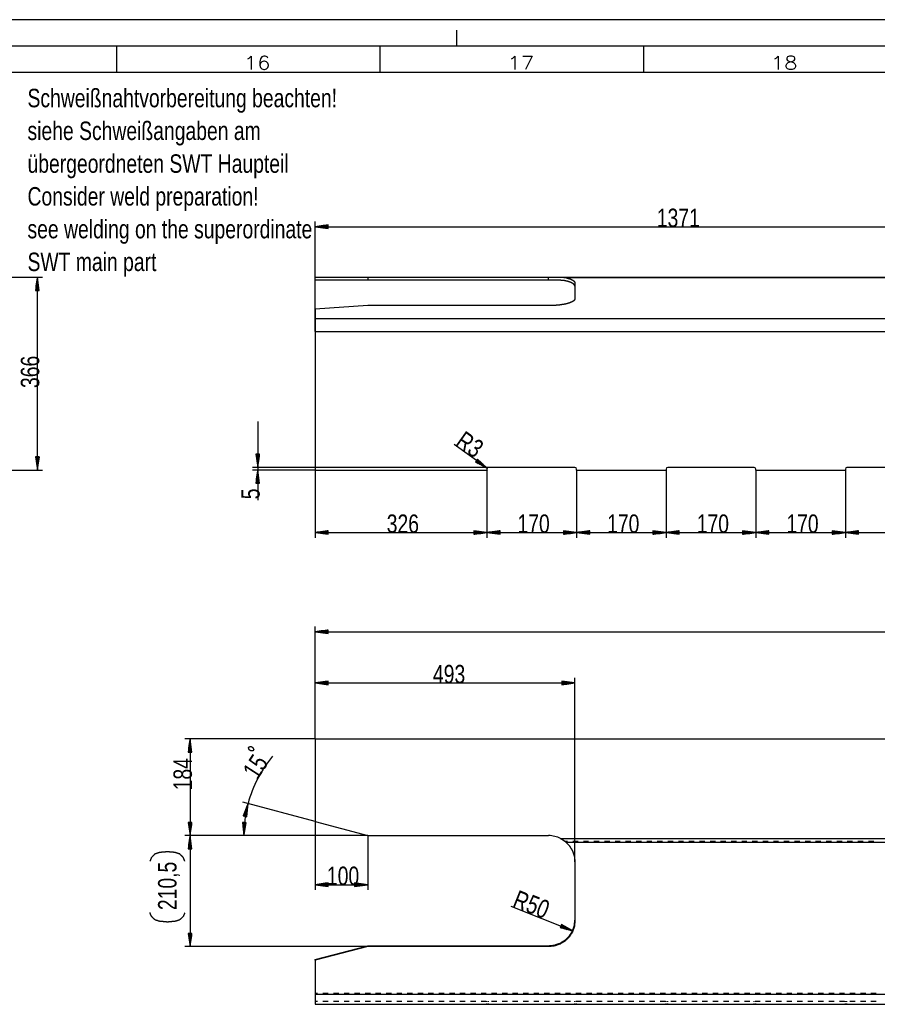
# Model space of a CAD drawing. Header units: millimetres. Extents: x 594 to 1189, y 0 to 841.
# Tile 8 of 16: x 726 to 889, y 654 to 841. Entities that reach past the tile are written whole.
import ezdxf

# ---------------------------------------------------------------- set-up
doc = ezdxf.new("R2010")
doc.units = ezdxf.units.MM
doc.layers.add('201', color=7, linetype='Continuous')
doc.styles.add('SEACAD_Arial', font='arial.ttf', dxfattribs={"width": 0.75})
doc.styles.add('SEACAD_simplex_shx', font='simplex.shx', dxfattribs={"width": 1.179})

msp = doc.modelspace()

# ---------------------------------------------------------------- linework, layer by layer
at = {"layer": '201', "color": 7, "linetype": 'Continuous'}
for p, q in [((1189, 841), (594.5, 841)), ((809, 836), (809, 839)), ((1184, 836), (594.5, 836)), ((744.5, 831), (744.5, 836)), ((794.5, 831), (794.5, 836)), ((844.5, 831), (844.5, 836)), ((1179, 831), (594.5, 831)), ((782.12, 781.83), (782.12, 802.73)), ((784.62, 802.06), (782.12, 801.73)), ((782.12, 801.73), (919.22, 801.73)), ((782.12, 801.73), (784.62, 801.4)), ((784.62, 801.73), (782.12, 801.73)), ((784.62, 801.73), (782.12, 801.73)), ((784.62, 801.78), (782.51, 801.78)), ((784.62, 801.68), (782.51, 801.68)), ((784.62, 801.83), (782.89, 801.83)), ((784.62, 801.63), (782.89, 801.63)), ((784.62, 801.88), (783.28, 801.88)), ((784.62, 801.57), (783.28, 801.57)), ((784.62, 801.93), (783.67, 801.93)), ((784.62, 801.52), (783.67, 801.52)), ((784.62, 801.98), (784.05, 801.98)), ((784.62, 801.47), (784.05, 801.47)), ((784.62, 802.03), (784.44, 802.03)), ((784.62, 802.03), (784.44, 802.03)), ((784.62, 801.42), (784.44, 801.42)), ((784.62, 801.42), (784.44, 801.42)), ((784.62, 801.4), (784.62, 802.06)), ((717.59, 792.16), (730.46, 792.16)), ((729.46, 792.16), (729.13, 789.66)), ((729.46, 755.56), (729.46, 792.16)), ((729.79, 789.66), (729.46, 792.16)), ((729.46, 789.66), (729.46, 792.16)), ((729.46, 789.66), (729.46, 792.16)), ((782.12, 791.56), (782.12, 792.16)), ((782.12, 792.16), (792.12, 792.16)), ((792.12, 792.16), (792.12, 791.56)), ((792.12, 792.16), (826.42, 792.16)), ((826.42, 791.56), (826.42, 792.16)), ((826.42, 792.16), (828.7, 792.16)), ((828.7, 792.16), (1157.92, 792.16)), ((829.7, 792.07), (1157.92, 792.07)), ((729.21, 789.66), (729.21, 790.23)), ((729.26, 789.66), (729.26, 790.62)), ((729.31, 789.66), (729.31, 791)), ((729.36, 789.66), (729.36, 791.39)), ((729.41, 789.66), (729.41, 791.78)), ((729.51, 789.66), (729.51, 791.78)), ((729.57, 789.66), (729.57, 791.39)), ((729.62, 789.66), (729.62, 791)), ((729.67, 789.66), (729.67, 790.62)), ((729.72, 789.66), (729.72, 790.23)), ((792.12, 791.56), (782.12, 791.56)), ((826.42, 791.56), (792.12, 791.56)), ((828.7, 791.56), (826.42, 791.56)), ((831.42, 791.06), (831.42, 788.05)), ((729.13, 789.66), (729.79, 789.66)), ((729.16, 789.66), (729.16, 789.85)), ((729.16, 789.66), (729.16, 789.85)), ((729.77, 789.66), (729.77, 789.85)), ((729.77, 789.66), (729.77, 789.85)), ((792.12, 786.76), (782.12, 786.07)), ((826.42, 786.76), (792.12, 786.76)), ((782.12, 786.07), (782.12, 784.34)), ((782.12, 784.34), (1157.92, 784.34)), ((782.12, 781.83), (782.12, 755.56)), ((782.12, 781.83), (1157.92, 781.83)), ((771.25, 764.81), (771.25, 749.87)), ((814.78, 755.93), (808.5, 760.39)), ((771.58, 758.56), (770.92, 758.56)), ((770.92, 758.56), (771.25, 756.06)), ((770.94, 758.56), (770.94, 758.38)), ((770.94, 758.56), (770.94, 758.38)), ((771, 758.56), (771, 757.99)), ((771.05, 758.56), (771.05, 757.6)), ((771.1, 758.56), (771.1, 757.22)), ((771.15, 758.56), (771.15, 756.83)), ((771.2, 758.56), (771.2, 756.45)), ((771.25, 756.06), (771.58, 758.56)), ((771.25, 758.56), (771.25, 756.06)), ((771.25, 758.56), (771.25, 756.06)), ((771.3, 758.56), (771.3, 756.45)), ((771.35, 758.56), (771.35, 756.83)), ((771.4, 758.56), (771.4, 757.22)), ((771.45, 758.56), (771.45, 757.6)), ((771.5, 758.56), (771.5, 757.99)), ((771.55, 758.56), (771.55, 758.38)), ((771.55, 758.56), (771.55, 758.38)), ((729.79, 758.06), (729.13, 758.06)), ((729.13, 758.06), (729.46, 755.56)), ((729.16, 758.06), (729.16, 757.88)), ((729.16, 758.06), (729.16, 757.88)), ((729.21, 758.06), (729.21, 757.49)), ((729.26, 758.06), (729.26, 757.1)), ((729.31, 758.06), (729.31, 756.72)), ((729.36, 758.06), (729.36, 756.33)), ((729.41, 758.06), (729.41, 755.95)), ((729.46, 755.56), (729.79, 758.06)), ((729.46, 758.06), (729.46, 755.56)), ((729.46, 758.06), (729.46, 755.56)), ((729.51, 758.06), (729.51, 755.95)), ((729.57, 758.06), (729.57, 756.33)), ((729.62, 758.06), (729.62, 756.72)), ((729.67, 758.06), (729.67, 757.1)), ((729.72, 758.06), (729.72, 757.49)), ((729.77, 758.06), (729.77, 757.88)), ((729.77, 758.06), (729.77, 757.88)), ((812.93, 757.65), (812.55, 757.11)), ((812.55, 757.11), (814.78, 755.93)), ((812.56, 757.13), (812.71, 757.03)), ((812.56, 757.13), (812.71, 757.03)), ((812.59, 757.17), (813.06, 756.84)), ((812.62, 757.22), (813.4, 756.66)), ((812.65, 757.26), (813.75, 756.48)), ((812.68, 757.3), (814.09, 756.3)), ((812.71, 757.34), (814.43, 756.12)), ((812.74, 757.38), (814.78, 755.93)), ((812.74, 757.38), (814.78, 755.93)), ((812.77, 757.42), (814.49, 756.2)), ((812.8, 757.46), (814.21, 756.46)), ((812.83, 757.51), (813.92, 756.73)), ((812.86, 757.55), (813.64, 756.99)), ((812.89, 757.59), (813.35, 757.26)), ((812.92, 757.63), (813.07, 757.52)), ((812.92, 757.63), (813.07, 757.52)), ((814.78, 755.93), (812.93, 757.65)), ((667.84, 755.56), (730.46, 755.56)), ((815.02, 756.06), (770.25, 756.06)), ((782.12, 755.56), (770.25, 755.56)), ((771.25, 755.56), (770.92, 753.06)), ((771.15, 753.06), (771.15, 754.79)), ((771.2, 753.06), (771.2, 755.17)), ((771.58, 753.06), (771.25, 755.56)), ((771.25, 753.06), (771.25, 755.56)), ((771.25, 753.06), (771.25, 755.56)), ((771.3, 753.06), (771.3, 755.17)), ((771.35, 753.06), (771.35, 754.79)), ((782.12, 755.56), (782.12, 742.71)), ((782.12, 755.56), (814.72, 755.56)), ((814.72, 755.76), (814.72, 755.56)), ((814.72, 755.56), (814.72, 742.71)), ((814.72, 755.56), (814.72, 742.71)), ((831.42, 756.06), (815.02, 756.06)), ((831.72, 755.56), (831.72, 755.76)), ((831.72, 755.56), (831.72, 742.71)), ((831.72, 755.56), (831.72, 742.71)), ((831.72, 755.56), (848.72, 755.56)), ((848.72, 755.76), (848.72, 755.56)), ((848.72, 755.56), (848.72, 742.71)), ((848.72, 755.56), (848.72, 742.71)), ((865.42, 756.06), (849.02, 756.06)), ((865.72, 755.56), (865.72, 755.76)), ((865.72, 755.56), (865.72, 742.71)), ((865.72, 755.56), (865.72, 742.71)), ((865.72, 755.56), (882.72, 755.56)), ((882.72, 755.76), (882.72, 755.56)), ((882.72, 755.56), (882.72, 742.71)), ((882.72, 755.56), (882.72, 742.71)), ((899.42, 756.06), (883.02, 756.06)), ((770.92, 753.06), (771.58, 753.06)), ((770.94, 753.06), (770.94, 753.25)), ((770.94, 753.06), (770.94, 753.25)), ((771, 753.06), (771, 753.63)), ((771.05, 753.06), (771.05, 754.02)), ((771.1, 753.06), (771.1, 754.4)), ((771.4, 753.06), (771.4, 754.4)), ((771.45, 753.06), (771.45, 754.02)), ((771.5, 753.06), (771.5, 753.63)), ((771.55, 753.06), (771.55, 753.25)), ((771.55, 753.06), (771.55, 753.25)), ((784.62, 744.04), (782.12, 743.71)), ((782.12, 743.71), (814.72, 743.71)), ((782.12, 743.71), (784.62, 743.38)), ((784.62, 743.71), (782.12, 743.71)), ((784.62, 743.71), (782.12, 743.71)), ((784.62, 743.76), (782.51, 743.76)), ((784.62, 743.66), (782.51, 743.66)), ((784.62, 743.81), (782.89, 743.81)), ((784.62, 743.61), (782.89, 743.61)), ((784.62, 743.87), (783.28, 743.87)), ((784.62, 743.56), (783.28, 743.56)), ((784.62, 743.92), (783.67, 743.92)), ((784.62, 743.51), (783.67, 743.51)), ((784.62, 743.97), (784.05, 743.97)), ((784.62, 743.46), (784.05, 743.46)), ((784.62, 744.02), (784.44, 744.02)), ((784.62, 744.02), (784.44, 744.02)), ((784.62, 743.41), (784.44, 743.41)), ((784.62, 743.41), (784.44, 743.41)), ((784.62, 743.38), (784.62, 744.04)), ((814.72, 743.71), (812.22, 744.04)), ((812.22, 744.04), (812.22, 743.38)), ((812.22, 744.02), (812.41, 744.02)), ((812.22, 744.02), (812.41, 744.02)), ((812.22, 743.97), (812.79, 743.97)), ((812.22, 743.92), (813.18, 743.92)), ((812.22, 743.87), (813.57, 743.87)), ((812.22, 743.81), (813.95, 743.81)), ((812.22, 743.76), (814.34, 743.76)), ((812.22, 743.38), (814.72, 743.71)), ((812.22, 743.71), (814.72, 743.71)), ((812.22, 743.71), (814.72, 743.71)), ((812.22, 743.66), (814.34, 743.66)), ((812.22, 743.61), (813.95, 743.61)), ((812.22, 743.56), (813.57, 743.56)), ((812.22, 743.51), (813.18, 743.51)), ((812.22, 743.46), (812.79, 743.46)), ((812.22, 743.41), (812.41, 743.41)), ((812.22, 743.41), (812.41, 743.41)), ((817.22, 744.04), (814.72, 743.71)), ((814.72, 743.71), (831.72, 743.71)), ((814.72, 743.71), (817.22, 743.38)), ((817.22, 743.71), (814.72, 743.71)), ((817.22, 743.71), (814.72, 743.71)), ((817.22, 743.76), (815.11, 743.76)), ((817.22, 743.66), (815.11, 743.66)), ((817.22, 743.81), (815.49, 743.81)), ((817.22, 743.61), (815.49, 743.61)), ((817.22, 743.87), (815.88, 743.87)), ((817.22, 743.56), (815.88, 743.56)), ((817.22, 743.92), (816.27, 743.92)), ((817.22, 743.51), (816.27, 743.51)), ((817.22, 743.97), (816.65, 743.97)), ((817.22, 743.46), (816.65, 743.46)), ((817.22, 744.02), (817.04, 744.02)), ((817.22, 744.02), (817.04, 744.02)), ((817.22, 743.41), (817.04, 743.41)), ((817.22, 743.41), (817.04, 743.41)), ((817.22, 743.38), (817.22, 744.04)), ((831.72, 743.71), (829.22, 744.04)), ((829.22, 744.04), (829.22, 743.38)), ((829.22, 744.02), (829.41, 744.02)), ((829.22, 744.02), (829.41, 744.02)), ((829.22, 743.97), (829.79, 743.97)), ((829.22, 743.92), (830.18, 743.92)), ((829.22, 743.87), (830.57, 743.87)), ((829.22, 743.81), (830.95, 743.81)), ((829.22, 743.76), (831.34, 743.76)), ((829.22, 743.38), (831.72, 743.71)), ((829.22, 743.71), (831.72, 743.71)), ((829.22, 743.71), (831.72, 743.71)), ((829.22, 743.66), (831.34, 743.66)), ((829.22, 743.61), (830.95, 743.61)), ((829.22, 743.56), (830.57, 743.56)), ((829.22, 743.51), (830.18, 743.51)), ((829.22, 743.46), (829.79, 743.46)), ((829.22, 743.41), (829.41, 743.41)), ((829.22, 743.41), (829.41, 743.41)), ((834.22, 744.04), (831.72, 743.71)), ((831.72, 743.71), (848.72, 743.71)), ((831.72, 743.71), (834.22, 743.38)), ((834.22, 743.71), (831.72, 743.71)), ((834.22, 743.71), (831.72, 743.71)), ((834.22, 743.76), (832.11, 743.76)), ((834.22, 743.66), (832.11, 743.66)), ((834.22, 743.81), (832.49, 743.81)), ((834.22, 743.61), (832.49, 743.61)), ((834.22, 743.87), (832.88, 743.87)), ((834.22, 743.56), (832.88, 743.56)), ((834.22, 743.92), (833.27, 743.92)), ((834.22, 743.51), (833.27, 743.51)), ((834.22, 743.97), (833.65, 743.97)), ((834.22, 743.46), (833.65, 743.46)), ((834.22, 744.02), (834.04, 744.02)), ((834.22, 744.02), (834.04, 744.02)), ((834.22, 743.41), (834.04, 743.41)), ((834.22, 743.41), (834.04, 743.41)), ((834.22, 743.38), (834.22, 744.04)), ((848.72, 743.71), (846.22, 744.04)), ((846.22, 744.04), (846.22, 743.38)), ((846.22, 744.02), (846.41, 744.02)), ((846.22, 744.02), (846.41, 744.02)), ((846.22, 743.97), (846.79, 743.97)), ((846.22, 743.92), (847.18, 743.92)), ((846.22, 743.87), (847.57, 743.87)), ((846.22, 743.81), (847.95, 743.81)), ((846.22, 743.76), (848.34, 743.76)), ((846.22, 743.38), (848.72, 743.71)), ((846.22, 743.71), (848.72, 743.71)), ((846.22, 743.71), (848.72, 743.71)), ((846.22, 743.66), (848.34, 743.66)), ((846.22, 743.61), (847.95, 743.61)), ((846.22, 743.56), (847.57, 743.56)), ((846.22, 743.51), (847.18, 743.51)), ((846.22, 743.46), (846.79, 743.46)), ((846.22, 743.41), (846.41, 743.41)), ((846.22, 743.41), (846.41, 743.41)), ((851.22, 744.04), (848.72, 743.71)), ((848.72, 743.71), (865.72, 743.71)), ((848.72, 743.71), (851.22, 743.38)), ((851.22, 743.71), (848.72, 743.71)), ((851.22, 743.71), (848.72, 743.71)), ((851.22, 743.76), (849.11, 743.76)), ((851.22, 743.66), (849.11, 743.66)), ((851.22, 743.81), (849.49, 743.81)), ((851.22, 743.61), (849.49, 743.61)), ((851.22, 743.87), (849.88, 743.87)), ((851.22, 743.56), (849.88, 743.56)), ((851.22, 743.92), (850.27, 743.92)), ((851.22, 743.51), (850.27, 743.51)), ((851.22, 743.97), (850.65, 743.97)), ((851.22, 743.46), (850.65, 743.46)), ((851.22, 744.02), (851.04, 744.02)), ((851.22, 744.02), (851.04, 744.02)), ((851.22, 743.41), (851.04, 743.41)), ((851.22, 743.41), (851.04, 743.41)), ((851.22, 743.38), (851.22, 744.04)), ((865.72, 743.71), (863.22, 744.04)), ((863.22, 744.04), (863.22, 743.38)), ((863.22, 744.02), (863.41, 744.02)), ((863.22, 744.02), (863.41, 744.02)), ((863.22, 743.97), (863.79, 743.97)), ((863.22, 743.92), (864.18, 743.92)), ((863.22, 743.87), (864.57, 743.87)), ((863.22, 743.81), (864.95, 743.81)), ((863.22, 743.76), (865.34, 743.76)), ((863.22, 743.38), (865.72, 743.71)), ((863.22, 743.71), (865.72, 743.71)), ((863.22, 743.71), (865.72, 743.71)), ((863.22, 743.66), (865.34, 743.66)), ((863.22, 743.61), (864.95, 743.61)), ((863.22, 743.56), (864.57, 743.56)), ((863.22, 743.51), (864.18, 743.51)), ((863.22, 743.46), (863.79, 743.46)), ((863.22, 743.41), (863.41, 743.41)), ((863.22, 743.41), (863.41, 743.41)), ((868.22, 744.04), (865.72, 743.71)), ((865.72, 743.71), (882.72, 743.71)), ((865.72, 743.71), (868.22, 743.38)), ((868.22, 743.71), (865.72, 743.71)), ((868.22, 743.71), (865.72, 743.71)), ((868.22, 743.76), (866.11, 743.76)), ((868.22, 743.66), (866.11, 743.66)), ((868.22, 743.81), (866.49, 743.81)), ((868.22, 743.61), (866.49, 743.61)), ((868.22, 743.87), (866.88, 743.87)), ((868.22, 743.56), (866.88, 743.56)), ((868.22, 743.92), (867.27, 743.92)), ((868.22, 743.51), (867.27, 743.51)), ((868.22, 743.97), (867.65, 743.97)), ((868.22, 743.46), (867.65, 743.46)), ((868.22, 744.02), (868.04, 744.02)), ((868.22, 744.02), (868.04, 744.02)), ((868.22, 743.41), (868.04, 743.41)), ((868.22, 743.41), (868.04, 743.41)), ((868.22, 743.38), (868.22, 744.04)), ((882.72, 743.71), (880.22, 744.04)), ((880.22, 744.04), (880.22, 743.38)), ((880.22, 744.02), (880.41, 744.02)), ((880.22, 744.02), (880.41, 744.02)), ((880.22, 743.97), (880.79, 743.97)), ((880.22, 743.92), (881.18, 743.92)), ((880.22, 743.87), (881.57, 743.87)), ((880.22, 743.81), (881.95, 743.81)), ((880.22, 743.76), (882.34, 743.76)), ((880.22, 743.38), (882.72, 743.71)), ((880.22, 743.71), (882.72, 743.71)), ((880.22, 743.71), (882.72, 743.71)), ((880.22, 743.66), (882.34, 743.66)), ((880.22, 743.61), (881.95, 743.61)), ((880.22, 743.56), (881.57, 743.56)), ((880.22, 743.51), (881.18, 743.51)), ((880.22, 743.46), (880.79, 743.46)), ((880.22, 743.41), (880.41, 743.41)), ((880.22, 743.41), (880.41, 743.41)), ((885.22, 744.04), (882.72, 743.71)), ((882.72, 743.71), (899.72, 743.71)), ((882.72, 743.71), (885.22, 743.38)), ((885.22, 743.71), (882.72, 743.71)), ((885.22, 743.71), (882.72, 743.71)), ((885.22, 743.76), (883.11, 743.76)), ((885.22, 743.66), (883.11, 743.66)), ((885.22, 743.81), (883.49, 743.81)), ((885.22, 743.61), (883.49, 743.61)), ((885.22, 743.87), (883.88, 743.87)), ((885.22, 743.56), (883.88, 743.56)), ((885.22, 743.92), (884.27, 743.92)), ((885.22, 743.51), (884.27, 743.51)), ((885.22, 743.97), (884.65, 743.97)), ((885.22, 743.46), (884.65, 743.46)), ((885.22, 744.02), (885.04, 744.02)), ((885.22, 744.02), (885.04, 744.02)), ((885.22, 743.41), (885.04, 743.41)), ((885.22, 743.41), (885.04, 743.41)), ((885.22, 743.38), (885.22, 744.04)), ((782.12, 704.58), (782.12, 725.9)), ((784.62, 725.23), (782.12, 724.9)), ((782.12, 724.9), (1157.92, 724.9)), ((782.12, 724.9), (784.62, 724.57)), ((784.62, 724.9), (782.12, 724.9)), ((784.62, 724.9), (782.12, 724.9)), ((784.62, 724.95), (782.51, 724.95)), ((784.62, 724.85), (782.51, 724.85)), ((784.62, 725), (782.89, 725)), ((784.62, 724.8), (782.89, 724.8)), ((784.62, 725.05), (783.28, 725.05)), ((784.62, 724.74), (783.28, 724.74)), ((784.62, 725.1), (783.67, 725.1)), ((784.62, 724.69), (783.67, 724.69)), ((784.62, 725.15), (784.05, 725.15)), ((784.62, 725.2), (784.44, 725.2)), ((784.62, 725.2), (784.44, 725.2)), ((784.62, 724.57), (784.62, 725.23)), ((784.62, 724.64), (784.05, 724.64)), ((784.62, 724.59), (784.44, 724.59)), ((784.62, 724.59), (784.44, 724.59)), ((782.12, 704.58), (782.12, 716.18)), ((784.62, 715.51), (782.12, 715.18)), ((784.62, 715.39), (783.67, 715.39)), ((784.62, 715.44), (784.05, 715.44)), ((784.62, 715.49), (784.44, 715.49)), ((784.62, 715.49), (784.44, 715.49)), ((784.62, 714.85), (784.62, 715.51)), ((831.42, 715.18), (828.92, 715.51)), ((828.92, 715.51), (828.92, 714.85)), ((828.92, 715.49), (829.11, 715.49)), ((828.92, 715.49), (829.11, 715.49)), ((828.92, 715.44), (829.49, 715.44)), ((828.92, 715.39), (829.88, 715.39)), ((831.42, 681.23), (831.42, 716.18)), ((782.12, 715.18), (831.42, 715.18)), ((782.12, 715.18), (784.62, 714.85)), ((784.62, 715.18), (782.12, 715.18)), ((784.62, 715.18), (782.12, 715.18)), ((784.62, 715.23), (782.51, 715.23)), ((784.62, 715.13), (782.51, 715.13)), ((784.62, 715.28), (782.89, 715.28)), ((784.62, 715.08), (782.89, 715.08)), ((784.62, 715.33), (783.28, 715.33)), ((784.62, 715.03), (783.28, 715.03)), ((784.62, 714.98), (783.67, 714.98)), ((784.62, 714.93), (784.05, 714.93)), ((784.62, 714.88), (784.44, 714.88)), ((784.62, 714.88), (784.44, 714.88)), ((828.92, 715.33), (830.27, 715.33)), ((828.92, 715.28), (830.65, 715.28)), ((828.92, 715.23), (831.04, 715.23)), ((828.92, 714.85), (831.42, 715.18)), ((828.92, 715.18), (831.42, 715.18)), ((828.92, 715.18), (831.42, 715.18)), ((828.92, 715.13), (831.04, 715.13)), ((828.92, 715.08), (830.65, 715.08)), ((828.92, 715.03), (830.27, 715.03)), ((828.92, 714.98), (829.88, 714.98)), ((828.92, 714.93), (829.49, 714.93)), ((828.92, 714.88), (829.11, 714.88)), ((828.92, 714.88), (829.11, 714.88)), ((782.12, 704.58), (757.41, 704.58)), ((758.41, 704.58), (758.08, 702.08)), ((758.36, 702.08), (758.36, 704.19)), ((758.41, 704.58), (758.41, 686.23)), ((758.74, 702.08), (758.41, 704.58)), ((758.41, 702.08), (758.41, 704.58)), ((758.41, 702.08), (758.41, 704.58)), ((758.46, 702.08), (758.46, 704.19)), ((782.12, 704.58), (782.12, 688.91)), ((782.12, 704.58), (1157.92, 704.58)), ((758.11, 702.08), (758.11, 702.26)), ((758.11, 702.08), (758.11, 702.26)), ((758.16, 702.08), (758.16, 702.65)), ((758.21, 702.08), (758.21, 703.03)), ((758.26, 702.08), (758.26, 703.42)), ((758.31, 702.08), (758.31, 703.81)), ((758.51, 702.08), (758.51, 703.81)), ((758.57, 702.08), (758.57, 703.42)), ((758.62, 702.08), (758.62, 703.03)), ((758.67, 702.08), (758.67, 702.65)), ((758.72, 702.08), (758.72, 702.26)), ((758.72, 702.08), (758.72, 702.26)), ((758.08, 702.08), (758.74, 702.08)), ((782.12, 688.91), (768.46, 692.57)), ((769.42, 692.31), (768.52, 689.96)), ((768.69, 689.91), (769.01, 691.22)), ((768.74, 689.9), (769.14, 691.58)), ((768.79, 689.89), (769.28, 691.95)), ((768.84, 689.88), (769.42, 692.31)), ((768.84, 689.88), (769.42, 692.31)), ((768.89, 689.87), (769.38, 691.92)), ((768.94, 689.86), (769.34, 691.54)), ((768.99, 689.84), (769.3, 691.15)), ((769.16, 689.8), (769.42, 692.31)), ((768.52, 689.96), (769.16, 689.8)), ((768.54, 689.95), (768.59, 690.13)), ((768.54, 689.95), (768.59, 690.13)), ((768.59, 689.94), (768.73, 690.49)), ((768.64, 689.93), (768.87, 690.86)), ((769.04, 689.83), (769.26, 690.76)), ((769.09, 689.82), (769.22, 690.38)), ((769.14, 689.81), (769.18, 689.99)), ((769.14, 689.81), (769.18, 689.99)), ((758.74, 688.73), (758.08, 688.73)), ((758.08, 688.73), (758.41, 686.23)), ((758.11, 688.73), (758.11, 688.54)), ((758.11, 688.73), (758.11, 688.54)), ((758.16, 688.73), (758.16, 688.16)), ((758.21, 688.73), (758.21, 687.77)), ((758.26, 688.73), (758.26, 687.39)), ((758.31, 688.73), (758.31, 687)), ((758.36, 688.73), (758.36, 686.61)), ((758.41, 686.23), (758.74, 688.73)), ((758.41, 688.73), (758.41, 686.23)), ((758.41, 688.73), (758.41, 686.23)), ((758.46, 688.73), (758.46, 686.61)), ((758.51, 688.73), (758.51, 687)), ((758.57, 688.73), (758.57, 687.39)), ((758.62, 688.73), (758.62, 687.77)), ((758.67, 688.73), (758.67, 688.16)), ((758.72, 688.73), (758.72, 688.54)), ((758.72, 688.73), (758.72, 688.54)), ((769.02, 688.72), (768.36, 688.74)), ((768.36, 688.74), (768.62, 686.23)), ((768.38, 688.74), (768.38, 688.55)), ((768.38, 688.74), (768.38, 688.55)), ((768.44, 688.73), (768.42, 688.16)), ((768.49, 688.73), (768.46, 687.78)), ((768.54, 688.73), (768.5, 687.39)), ((768.59, 688.73), (768.54, 687)), ((768.64, 688.73), (768.58, 686.62)), ((768.69, 688.73), (768.62, 686.23)), ((768.69, 688.73), (768.62, 686.23)), ((768.62, 686.23), (769.02, 688.72)), ((768.74, 688.73), (768.68, 686.61)), ((768.79, 688.72), (768.74, 687)), ((768.84, 688.72), (768.81, 687.38)), ((768.89, 688.72), (768.87, 687.77)), ((768.94, 688.72), (768.93, 688.15)), ((768.99, 688.72), (768.99, 688.53)), ((768.99, 688.72), (768.99, 688.53)), ((782.12, 688.91), (782.12, 675.92)), ((782.12, 688.91), (792.12, 686.23)), ((792.12, 686.23), (757.41, 686.23)), ((792.12, 686.23), (757.41, 686.23)), ((758.41, 686.23), (758.08, 683.73)), ((758.31, 683.73), (758.31, 685.46)), ((758.36, 683.73), (758.36, 685.84)), ((758.41, 686.23), (758.41, 665.18)), ((758.74, 683.73), (758.41, 686.23)), ((758.41, 683.73), (758.41, 686.23)), ((758.41, 683.73), (758.41, 686.23)), ((758.46, 683.73), (758.46, 685.84)), ((758.51, 683.73), (758.51, 685.46)), ((792.12, 686.23), (767.62, 686.23)), ((792.12, 686.23), (792.12, 675.92)), ((792.12, 686.23), (826.42, 686.23)), ((828.7, 685.68), (1157.92, 685.68)), ((758.08, 683.73), (758.74, 683.73)), ((758.11, 683.73), (758.11, 683.91)), ((758.11, 683.73), (758.11, 683.91)), ((758.16, 683.73), (758.16, 684.3)), ((758.21, 683.73), (758.21, 684.68)), ((758.26, 683.73), (758.26, 685.07)), ((758.57, 683.73), (758.57, 685.07)), ((758.62, 683.73), (758.62, 684.68)), ((758.67, 683.73), (758.67, 684.3)), ((758.72, 683.73), (758.72, 683.91)), ((758.72, 683.73), (758.72, 683.91)), ((829.51, 685.16), (830.01, 685.16)), ((829.7, 685.01), (1157.92, 685.01)), ((831.01, 685.16), (832.01, 685.16)), ((833.02, 685.16), (834.02, 685.16)), ((835.02, 685.16), (836.02, 685.16)), ((837.02, 685.16), (838.02, 685.16)), ((839.02, 685.16), (840.02, 685.16)), ((841.03, 685.16), (842.03, 685.16)), ((843.03, 685.16), (844.03, 685.16)), ((845.03, 685.16), (846.03, 685.16)), ((847.03, 685.16), (848.03, 685.16)), ((849.04, 685.16), (850.04, 685.16)), ((851.04, 685.16), (852.04, 685.16)), ((853.04, 685.16), (854.04, 685.16)), ((855.04, 685.16), (856.04, 685.16)), ((857.05, 685.16), (858.05, 685.16)), ((859.05, 685.16), (860.05, 685.16)), ((861.05, 685.16), (862.05, 685.16)), ((863.05, 685.16), (864.05, 685.16)), ((865.06, 685.16), (866.06, 685.16)), ((867.06, 685.16), (868.06, 685.16)), ((869.06, 685.16), (870.06, 685.16)), ((871.06, 685.16), (872.06, 685.16)), ((873.07, 685.16), (874.07, 685.16)), ((875.07, 685.16), (876.07, 685.16)), ((877.07, 685.16), (878.07, 685.16)), ((879.07, 685.16), (880.07, 685.16)), ((881.08, 685.16), (882.08, 685.16)), ((883.08, 685.16), (884.08, 685.16)), ((885.08, 685.16), (886.08, 685.16)), ((887.08, 685.16), (888.08, 685.16)), ((831.42, 681.23), (831.42, 670.01)), ((784.62, 677.25), (782.12, 676.92)), ((782.12, 676.92), (792.12, 676.92)), ((782.12, 676.92), (784.62, 676.59)), ((784.62, 676.92), (782.12, 676.92)), ((784.62, 676.92), (782.12, 676.92)), ((784.62, 676.97), (782.51, 676.97)), ((784.62, 676.87), (782.51, 676.87)), ((784.62, 677.02), (782.89, 677.02)), ((784.62, 676.82), (782.89, 676.82)), ((784.62, 677.07), (783.28, 677.07)), ((784.62, 676.77), (783.28, 676.77)), ((784.62, 677.12), (783.67, 677.12)), ((784.62, 676.72), (783.67, 676.72)), ((784.62, 677.18), (784.05, 677.18)), ((784.62, 676.67), (784.05, 676.67)), ((784.62, 677.23), (784.44, 677.23)), ((784.62, 677.23), (784.44, 677.23)), ((784.62, 676.62), (784.44, 676.62)), ((784.62, 676.62), (784.44, 676.62)), ((784.62, 676.59), (784.62, 677.25)), ((792.12, 676.92), (789.62, 677.25)), ((789.62, 677.25), (789.62, 676.59)), ((789.62, 677.23), (789.81, 677.23)), ((789.62, 677.23), (789.81, 677.23)), ((789.62, 677.18), (790.19, 677.18)), ((789.62, 677.12), (790.58, 677.12)), ((789.62, 677.07), (790.97, 677.07)), ((789.62, 677.02), (791.35, 677.02)), ((789.62, 676.97), (791.74, 676.97)), ((789.62, 676.59), (792.12, 676.92)), ((789.62, 676.92), (792.12, 676.92)), ((789.62, 676.92), (792.12, 676.92)), ((789.62, 676.87), (791.74, 676.87)), ((789.62, 676.82), (791.35, 676.82)), ((789.62, 676.77), (790.97, 676.77)), ((789.62, 676.72), (790.58, 676.72)), ((789.62, 676.67), (790.19, 676.67)), ((789.62, 676.62), (789.81, 676.62)), ((789.62, 676.62), (789.81, 676.62)), ((819.29, 672.86), (831.04, 668.16)), ((828.84, 669.39), (828.6, 668.78)), ((828.6, 668.78), (831.04, 668.16)), ((828.61, 668.81), (828.78, 668.74)), ((828.61, 668.81), (828.78, 668.74)), ((828.63, 668.85), (829.16, 668.64)), ((828.65, 668.9), (829.53, 668.54)), ((828.66, 668.95), (829.91, 668.45)), ((828.68, 668.99), (830.29, 668.35)), ((828.7, 669.04), (830.67, 668.26)), ((828.72, 669.09), (831.04, 668.16)), ((828.72, 669.09), (831.04, 668.16)), ((828.74, 669.14), (830.7, 668.35)), ((828.76, 669.18), (830.36, 668.54)), ((828.78, 669.23), (830.02, 668.73)), ((828.8, 669.28), (829.69, 668.92)), ((828.82, 669.32), (829.35, 669.11)), ((828.83, 669.37), (829.01, 669.3)), ((828.83, 669.37), (829.01, 669.3)), ((831.04, 668.16), (828.84, 669.39)), ((758.74, 667.68), (758.08, 667.68)), ((758.08, 667.68), (758.41, 665.18)), ((758.11, 667.68), (758.11, 667.49)), ((758.11, 667.68), (758.11, 667.49)), ((758.16, 667.68), (758.16, 667.11)), ((758.21, 667.68), (758.21, 666.72)), ((758.26, 667.68), (758.26, 666.34)), ((758.31, 667.68), (758.31, 665.95)), ((758.36, 667.68), (758.36, 665.56)), ((758.41, 665.18), (758.74, 667.68)), ((758.41, 667.68), (758.41, 665.18)), ((758.41, 667.68), (758.41, 665.18)), ((758.46, 667.68), (758.46, 665.56)), ((758.51, 667.68), (758.51, 665.95)), ((758.57, 667.68), (758.57, 666.34)), ((758.62, 667.68), (758.62, 666.72)), ((758.67, 667.68), (758.67, 667.11)), ((758.72, 667.68), (758.72, 667.49)), ((758.72, 667.68), (758.72, 667.49)), ((792.12, 665.18), (757.41, 665.18)), ((782.12, 662.75), (792.12, 665.33)), ((792.12, 665.18), (782.12, 662.59)), ((792.12, 665.33), (792.12, 665.18)), ((792.12, 665.33), (826.42, 665.33)), ((826.42, 665.18), (792.12, 665.18)), ((826.42, 665.18), (826.42, 665.33)), ((782.12, 662.59), (782.12, 662.75)), ((782.12, 662.59), (782.12, 656.16)), ((782.12, 656.31), (782.62, 656.31)), ((782.12, 656.16), (1157.92, 656.16)), ((783.62, 656.31), (784.62, 656.31)), ((785.62, 656.31), (786.62, 656.31)), ((787.62, 656.31), (788.62, 656.31)), ((789.62, 656.31), (790.62, 656.31)), ((791.62, 656.31), (792.62, 656.31)), ((793.62, 656.31), (794.62, 656.31)), ((795.62, 656.31), (796.62, 656.31)), ((797.61, 656.31), (798.61, 656.31)), ((799.61, 656.31), (800.61, 656.31)), ((801.61, 656.31), (802.61, 656.31)), ((803.61, 656.31), (804.61, 656.31)), ((805.61, 656.31), (806.61, 656.31)), ((807.61, 656.31), (808.61, 656.31)), ((809.61, 656.31), (810.61, 656.31)), ((811.61, 656.31), (812.61, 656.31)), ((813.61, 656.31), (814.61, 656.31)), ((815.61, 656.31), (816.6, 656.31)), ((817.6, 656.31), (818.6, 656.31)), ((819.6, 656.31), (820.6, 656.31)), ((821.6, 656.31), (822.6, 656.31)), ((823.6, 656.31), (824.6, 656.31)), ((825.6, 656.31), (826.6, 656.31)), ((827.6, 656.31), (828.6, 656.31)), ((829.6, 656.31), (830.6, 656.31)), ((831.6, 656.31), (832.6, 656.31)), ((833.6, 656.31), (834.6, 656.31)), ((835.59, 656.31), (836.59, 656.31)), ((837.59, 656.31), (838.59, 656.31)), ((839.59, 656.31), (840.59, 656.31)), ((841.59, 656.31), (842.59, 656.31)), ((843.59, 656.31), (844.59, 656.31)), ((845.59, 656.31), (846.59, 656.31)), ((847.59, 656.31), (848.59, 656.31)), ((849.59, 656.31), (850.59, 656.31)), ((851.59, 656.31), (852.59, 656.31)), ((853.59, 656.31), (854.58, 656.31)), ((855.58, 656.31), (856.58, 656.31)), ((857.58, 656.31), (858.58, 656.31)), ((859.58, 656.31), (860.58, 656.31)), ((861.58, 656.31), (862.58, 656.31)), ((863.58, 656.31), (864.58, 656.31)), ((865.58, 656.31), (866.58, 656.31)), ((867.58, 656.31), (868.58, 656.31)), ((869.58, 656.31), (870.58, 656.31)), ((871.58, 656.31), (872.58, 656.31)), ((873.57, 656.31), (874.57, 656.31)), ((875.57, 656.31), (876.57, 656.31)), ((877.57, 656.31), (878.57, 656.31)), ((879.57, 656.31), (880.57, 656.31)), ((881.57, 656.31), (882.57, 656.31)), ((883.57, 656.31), (884.57, 656.31)), ((885.57, 656.31), (886.57, 656.31)), ((887.57, 656.31), (888.57, 656.31)), ((782.12, 654.83), (782.62, 654.83)), ((782.12, 654.23), (1157.92, 654.23)), ((783.62, 654.83), (784.62, 654.83)), ((785.62, 654.83), (786.62, 654.83)), ((787.62, 654.83), (788.62, 654.83)), ((789.62, 654.83), (790.62, 654.83)), ((791.62, 654.83), (792.62, 654.83)), ((793.62, 654.83), (794.62, 654.83)), ((795.62, 654.83), (796.62, 654.83)), ((797.61, 654.83), (798.61, 654.83)), ((799.61, 654.83), (800.61, 654.83)), ((801.61, 654.83), (802.61, 654.83)), ((803.61, 654.83), (804.61, 654.83)), ((805.61, 654.83), (806.61, 654.83)), ((807.61, 654.83), (808.61, 654.83)), ((809.61, 654.83), (810.61, 654.83)), ((811.61, 654.83), (812.61, 654.83)), ((813.61, 654.83), (814.61, 654.83)), ((814.72, 654.68), (814.72, 654.83)), ((814.72, 654.23), (814.72, 654.38)), ((815.02, 654.68), (815.02, 654.83)), ((815.02, 654.23), (815.02, 654.38)), ((815.61, 654.83), (816.6, 654.83)), ((817.6, 654.83), (818.6, 654.83)), ((819.6, 654.83), (820.6, 654.83)), ((821.6, 654.83), (822.6, 654.83)), ((823.6, 654.83), (824.6, 654.83)), ((825.6, 654.83), (826.6, 654.83)), ((827.6, 654.83), (828.6, 654.83)), ((829.6, 654.83), (830.6, 654.83)), ((831.42, 654.68), (831.42, 654.83)), ((831.42, 654.23), (831.42, 654.38)), ((831.6, 654.83), (832.6, 654.83)), ((831.72, 654.68), (831.72, 654.83)), ((831.72, 654.23), (831.72, 654.38)), ((833.6, 654.83), (834.6, 654.83)), ((835.59, 654.83), (836.59, 654.83)), ((837.59, 654.83), (838.59, 654.83)), ((839.59, 654.83), (840.59, 654.83)), ((841.59, 654.83), (842.59, 654.83)), ((843.59, 654.83), (844.59, 654.83)), ((845.59, 654.83), (846.59, 654.83)), ((847.59, 654.83), (848.59, 654.83)), ((848.72, 654.68), (848.72, 654.83)), ((848.72, 654.23), (848.72, 654.38)), ((849.02, 654.68), (849.02, 654.83)), ((849.02, 654.23), (849.02, 654.38)), ((849.59, 654.83), (850.59, 654.83)), ((851.59, 654.83), (852.59, 654.83)), ((853.59, 654.83), (854.58, 654.83)), ((855.58, 654.83), (856.58, 654.83)), ((857.58, 654.83), (858.58, 654.83)), ((859.58, 654.83), (860.58, 654.83)), ((861.58, 654.83), (862.58, 654.83)), ((863.58, 654.83), (864.58, 654.83)), ((865.42, 654.68), (865.42, 654.83)), ((865.42, 654.23), (865.42, 654.38)), ((865.58, 654.83), (866.58, 654.83)), ((865.72, 654.68), (865.72, 654.83)), ((865.72, 654.23), (865.72, 654.38)), ((867.58, 654.83), (868.58, 654.83)), ((869.58, 654.83), (870.58, 654.83)), ((871.58, 654.83), (872.58, 654.83)), ((873.57, 654.83), (874.57, 654.83)), ((875.57, 654.83), (876.57, 654.83)), ((877.57, 654.83), (878.57, 654.83)), ((879.57, 654.83), (880.57, 654.83)), ((881.57, 654.83), (882.57, 654.83)), ((882.72, 654.68), (882.72, 654.83)), ((882.72, 654.23), (882.72, 654.38)), ((883.02, 654.68), (883.02, 654.83)), ((883.02, 654.23), (883.02, 654.38)), ((883.57, 654.83), (884.57, 654.83)), ((885.57, 654.83), (886.57, 654.83)), ((887.57, 654.83), (888.57, 654.83))]:
    msp.add_line(p, q, dxfattribs=at)
for centre, radius, start, end in [((815.02, 755.76), 0.3, 90, 180), ((815.02, 755.76), 0.3, 180, 217.9197), ((831.42, 755.76), 0.3, 0, 90), ((849.02, 755.76), 0.3, 90, 180), ((865.42, 755.76), 0.3, 0, 90), ((883.02, 755.76), 0.3, 90, 180), ((792.12, 686.23), 23.5, 140.131, 165), ((792.12, 686.23), 23.5, 165, 180), ((826.42, 681.23), 5, 62.8732, 90)]:
    msp.add_arc(centre, radius, start, end, dxfattribs=at)
for points, knots in [([(828.7, 792.16), (829.22, 792.14), (829.7, 792.07)], [0, 0, 0.519498, 1, 1]), ([(829.7, 792.07), (830.43, 791.86), (830.97, 791.62), (831.31, 791.34), (831.42, 791.06)], [0, 0, 0.361479, 0.646927, 0.853624, 1, 1]), ([(829.51, 791.49), (829.12, 791.55), (828.7, 791.56)], [0, 0, 0.485276, 1, 1]), ([(831.42, 790.44), (831.34, 790.68), (831.1, 790.91), (830.7, 791.13), (830.17, 791.33), (829.51, 791.49)], [0, 0, 0.111194, 0.25812, 0.455168, 0.703866, 1, 1]), ([(831.42, 788.05), (831.3, 787.77), (830.93, 787.49), (830.33, 787.25), (829.54, 787.04), (828.59, 786.89), (827.54, 786.79), (826.42, 786.76)], [0, 0, 0.058479, 0.144124, 0.264071, 0.416346, 0.595182, 0.792745, 1, 1]), ([(782.12, 784.34), (782.12, 783.41), (782.12, 781.83)], [0, 0, 0.369778, 1, 1]), ([(770.36, 702.33), (770.5, 702.54), (770.32, 702.94), (770.05, 703.12), (769.64, 703.09), (769.51, 702.89), (769.65, 702.5), (769.92, 702.32), (770.36, 702.33)], [0, 0, 0.086398, 0.24082, 0.356018, 0.499986, 0.586384, 0.730381, 0.845578, 1, 1]), ([(828.7, 685.68), (828.97, 685.53), (829.22, 685.37), (829.35, 685.28), (829.47, 685.2), (829.58, 685.1), (829.7, 685.01)], [0, 0, 0.251593, 0.501581, 0.626236, 0.750819, 0.875381, 1, 1]), ([(829.7, 685.01), (830.43, 684.22), (830.97, 683.3), (831.31, 682.29), (831.42, 681.23)], [0, 0, 0.249998, 0.500001, 0.750005, 1, 1]), ([(757.42, 681.37), (757.15, 682.06), (756.46, 682.75), (755.56, 683.03), (754.74, 683.1), (754.12, 683.16), (753.5, 683.1), (752.67, 683.03), (751.77, 682.75), (751.08, 682.06), (750.81, 681.37)], [0, 0, 0.09034, 0.208959, 0.323039, 0.424046, 0.499995, 0.575954, 0.676951, 0.791041, 0.90966, 1, 1]), ([(757.42, 671.61), (757.15, 670.93), (756.46, 670.24), (755.56, 669.96), (754.74, 669.89), (754.12, 669.82), (753.5, 669.89), (752.67, 669.96), (751.77, 670.24), (751.08, 670.93), (750.81, 671.61)], [0, 0, 0.09034, 0.208959, 0.323038, 0.424046, 0.499995, 0.575954, 0.676952, 0.791041, 0.90966, 1, 1]), ([(826.42, 665.33), (827.54, 665.45), (828.59, 665.81), (829.54, 666.39), (830.33, 667.15), (830.93, 668.07), (831.3, 669.09), (831.42, 670.16)], [0, 0, 0.145267, 0.29005, 0.433987, 0.576859, 0.718647, 0.859566, 1, 1]), ([(831.42, 670.01), (831.3, 668.93), (830.93, 667.91), (830.33, 667), (829.54, 666.23), (828.59, 665.66), (827.54, 665.3), (826.42, 665.18)], [0, 0, 0.140429, 0.281354, 0.423138, 0.566011, 0.709949, 0.854732, 1, 1]), ([(782.12, 656.16), (782.12, 655.38), (782.12, 654.37), (782.12, 654.23)], [0, 0, 0.400373, 0.928391, 1, 1])]:
    msp.add_open_spline(points, degree=1, knots=knots, dxfattribs=at)

# ---------------------------------------------------------------- texts
at = {"layer": '201', "attachment_point": 7}
for s, insert, char_height, width, style in [('{\\fsimplex|b0||i0||c0|p34;\\C7;\\H2.5;\\W1.179;16}', (768.6, 831.57), 2.5, 8.7963, 'SEACAD_simplex_shx'), ('{\\fsimplex|b0||i0||c0|p34;\\C7;\\H2.5;\\W1.179;17}', (818.62, 831.57), 2.5, 8.7963, 'SEACAD_simplex_shx'), ('{\\fsimplex|b0||i0||c0|p34;\\C7;\\H2.5;\\W1.179;18}', (868.6, 831.57), 2.5, 8.7963, 'SEACAD_simplex_shx'), ('{\\fArial|b0||i0||c0|p34;\\C7;\\H3.5;\\W0.75;Schweißnahtvorbereitung\xa0beachten!}', (727.59, 823.33), 3.5, 78.8261, 'SEACAD_Arial'), ('{\\fArial|b0||i0||c0|p34;\\C7;\\H3.5;\\W0.75;siehe\xa0Schweißangaben\xa0am\xa0}', (727.59, 817.12), 3.5, 60.7174, 'SEACAD_Arial'), ('{\\fArial|b0||i0||c0|p34;\\C7;\\H3.5;\\W0.75;übergeordneten\xa0SWT\xa0Haupteil}', (727.59, 810.9), 3.5, 66.5761, 'SEACAD_Arial'), ('{\\fArial|b0||i0||c0|p34;\\C7;\\H3.5;\\W0.75;Consider\xa0weld\xa0preparation!}', (727.59, 804.69), 3.5, 58.7391, 'SEACAD_Arial'), ('{\\fArial|b0||i0||c0|p34;\\C7;\\H3.5;\\W0.75;1371}', (846.95, 801.61), 3.5, 10.9565, 'SEACAD_Arial'), ('{\\fArial|b0||i0||c0|p34;\\C7;\\H3.5;\\W0.75;see\xa0welding\xa0on\xa0the\xa0superordinate\xa0}', (727.59, 798.47), 3.5, 73.7283, 'SEACAD_Arial'), ('{\\fArial|b0||i0||c0|p34;\\C7;\\H3.5;\\W0.75;SWT\xa0main\xa0part}', (727.59, 792.26), 3.5, 33.0978, 'SEACAD_Arial'), ('{\\fArial|b0||i0||c0|p34;\\C7;\\H3.5;\\W0.75;326}', (795.72, 743.6), 3.5, 8.2174, 'SEACAD_Arial'), ('{\\fArial|b0||i0||c0|p34;\\C7;\\H3.5;\\W0.75;170}', (820.52, 743.6), 3.5, 8.2174, 'SEACAD_Arial'), ('{\\fArial|b0||i0||c0|p34;\\C7;\\H3.5;\\W0.75;170}', (837.52, 743.6), 3.5, 8.2174, 'SEACAD_Arial'), ('{\\fArial|b0||i0||c0|p34;\\C7;\\H3.5;\\W0.75;170}', (854.52, 743.6), 3.5, 8.2174, 'SEACAD_Arial'), ('{\\fArial|b0||i0||c0|p34;\\C7;\\H3.5;\\W0.75;170}', (871.52, 743.6), 3.5, 8.2174, 'SEACAD_Arial'), ('{\\fArial|b0||i0||c0|p34;\\C7;\\H3.5;\\W0.75;493}', (804.49, 715.06), 3.5, 8.2174, 'SEACAD_Arial'), ('{\\fArial|b0||i0||c0|p34;\\C7;\\H3.5;\\W0.75;100}', (784.38, 676.8), 3.5, 8.2174, 'SEACAD_Arial')]:
    msp.add_mtext(s, dxfattribs=dict(at, insert=insert, char_height=char_height, width=width, style=style))
at = {"layer": '201', "char_height": 3.5, "attachment_point": 7, "style": 'SEACAD_Arial'}
for s, insert, width, rotation in [('{\\fArial|b0||i0||c0|p34;\\C7;\\H3.5;\\W0.75;366}', (729.87, 771.13), 8.2174, 90), ('{\\fArial|b0||i0||c0|p34;\\C7;\\H3.5;\\W0.75;R}', (808.5, 760.3), 3.5, 324.6189), ('{\\fArial|b0||i0||c0|p34;\\C7;\\H3.5;\\W0.75;3}', (810.72, 758.84), 2.7391, 324.6189), ('{\\fArial|b0||i0||c0|p34;\\C7;\\H3.5;\\W0.75;5}', (771.67, 750.03), 2.7391, 90), ('{\\fArial|b0||i0||c0|p34;\\C7;\\H3.5;\\W0.75;184}', (758.82, 694.82), 8.2174, 90), ('{\\fArial|b0||i0||c0|p34;\\C7;\\H3.5;\\W0.75;15}', (771.2, 696.62), 5.4783, 57.0977), ('{\\fArial|b0||i0||c0|p34;\\C7;\\H3.5;\\W0.75;210,5}', (756.5, 672.1), 12.3261, 90), ('{\\fArial|b0||i0||c0|p34;\\C7;\\H3.5;\\W0.75;R}', (819.36, 672.73), 3.5, 338.1977), ('{\\fArial|b0||i0||c0|p34;\\C7;\\H3.5;\\W0.75;50}', (821.85, 671.83), 5.4783, 338.1977)]:
    msp.add_mtext(s, dxfattribs=dict(at, insert=insert, width=width, rotation=rotation))

doc.saveas('drawing.dxf')
